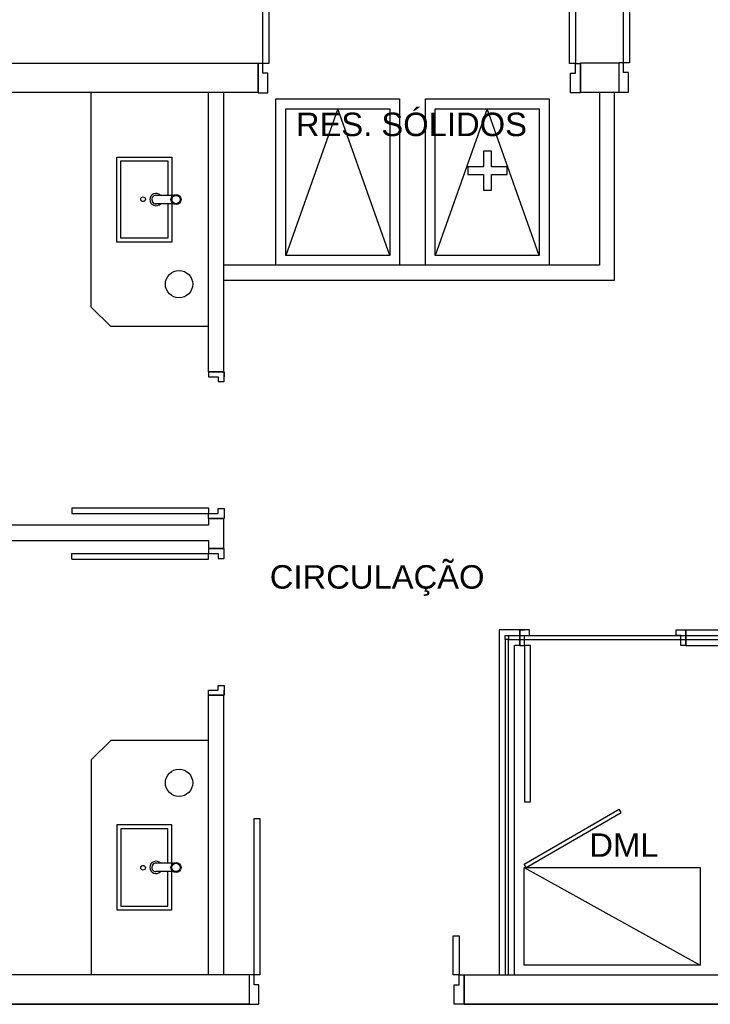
# Model space of a CAD drawing. Extents: x 40.7 to 91.7, y -250.8 to -221.5.
# Tile 6 of 15: x 60.6 to 64.2, y -236.3 to -231.3. Entities that reach past the tile are written whole.
import ezdxf
from ezdxf.enums import TextEntityAlignment as Align

# ---------------------------------------------------------------- set-up
doc = ezdxf.new("R2010")
doc.units = 0
doc.header["$MEASUREMENT"] = 0
doc.layers.get('0').update_dxf_attribs({"linetype": 'CONTINUOUS'})
doc.layers.add('A-WALL', color=2, linetype='CONTINUOUS', lineweight=13)
doc.layers.add('paredes1', color=8, linetype='CONTINUOUS')
doc.layers.add('textos1', color=4, linetype='CONTINUOUS')
doc.styles.add('Texto Cota', font='arial.ttf')

# ---------------------------------------------------------------- blocks, each defined once
blk = doc.blocks.new('PORTA 80CM')
at = {"layer": 'paredes1'}
for p, q in [((0.825, 0.95), (0.795, 0.95)), ((0.795, 0.95), (0.795, 0.15)), ((0.825, 0.15), (0.825, 0.95)), ((0, 0.15), (0, 0.07)), ((0, 0.15), (0.025, 0.15)), ((0, 0.07), (0, 0.15)), ((0.025, 0.15), (0.025, 0.1)), ((0.795, 0.15), (0.825, 0.15)), ((0.85, 0.15), (0.825, 0.15)), ((0.825, 0.15), (0.825, 0.1)), ((0.85, 0.15), (0.85, 0.07)), ((0.85, 0.07), (0.85, 0.15)), ((0.05, 0.07), (0, 0.07)), ((0.025, 0.1), (0.05, 0.1)), ((0.05, 0.1), (0.05, 0.07)), ((0.825, 0.1), (0.8, 0.1)), ((0.8, 0.1), (0.8, 0.07)), ((0.8, 0.07), (0.85, 0.07)), ((0.85, 0.07), (0.825, 0.07))]:
    blk.add_line(p, q, dxfattribs=at)
blk = doc.blocks.new('PORTA 70')
at = {"layer": 'paredes1'}
for p, q in [((-1872130.3391, 2848831.0757), (-1872130.2591, 2848831.0757)), ((-1872130.3391, 2848831.0757), (-1872130.3391, 2848831.0507)), ((-1872130.2591, 2848831.0757), (-1872130.3391, 2848831.0757)), ((-1872130.2591, 2848831.0257), (-1872130.2591, 2848831.0757)), ((-1872131.0391, 2848831.0207), (-1872131.0391, 2848831.0507)), ((-1872131.0391, 2848831.0507), (-1872130.3391, 2848831.0507)), ((-1872131.0391, 2848831.0207), (-1872130.3391, 2848831.0207)), ((-1872130.3391, 2848831.0507), (-1872130.2891, 2848831.0507)), ((-1872130.3391, 2848831.0207), (-1872130.3391, 2848831.0507)), ((-1872130.2891, 2848831.0507), (-1872130.2891, 2848831.0257)), ((-1872130.2891, 2848831.0257), (-1872130.2591, 2848831.0257)), ((-1872130.2891, 2848830.3507), (-1872130.2891, 2848830.3757)), ((-1872130.2891, 2848830.3757), (-1872130.2591, 2848830.3757)), ((-1872130.2891, 2848830.3757), (-1872130.2591, 2848830.3757)), ((-1872130.2591, 2848830.3757), (-1872130.2591, 2848830.3257)), ((-1872130.3391, 2848830.3257), (-1872130.3391, 2848830.3507)), ((-1872130.3391, 2848830.3507), (-1872130.2891, 2848830.3507)), ((-1872130.3391, 2848830.3257), (-1872130.2591, 2848830.3257)), ((-1872130.2591, 2848830.3257), (-1872130.3391, 2848830.3257)), ((-1872130.2591, 2848830.3257), (-1872130.2591, 2848830.3507))]:
    blk.add_line(p, q, dxfattribs=at)
blk = doc.blocks.new('AREA')
at = {"style": 'Texto Cota'}
for tag, p in [('AREAS:COMODO', (0, 1.75)), ('AREAS:VALOR', (0, -1.25))]:
    blk.add_attdef(tag, text='', height=2, dxfattribs=at).set_placement(p, align=Align.MIDDLE_CENTER)

msp = doc.modelspace()

# ---------------------------------------------------------------- linework, layer by layer
at = {"layer": 'A-WALL'}
msp.add_line((63.4866, -231.6382), (63.5836, -231.6382), dxfattribs=at)
at = {"layer": 'paredes1'}
for p, q in [((61.8366, -231.4925), (57.3132, -231.4925)), ((61.8366, -231.6382), (61.8366, -231.4925)), ((63.4866, -231.4882), (63.6827, -231.4882)), ((63.4866, -231.6382), (63.4866, -231.4882)), ((63.6827, -231.4882), (63.6827, -231.6382)), ((57.4588, -231.6382), (61.8366, -231.6382)), ((60.9833, -232.7382), (60.9833, -231.6382)), ((61.5833, -233.069), (61.5833, -231.6382)), ((61.661, -233.069), (61.661, -231.6382)), ((63.4866, -231.6382), (63.6827, -231.6382)), ((63.5836, -231.6382), (63.5836, -232.5235)), ((63.6613, -232.6012), (63.6613, -231.6382)), ((61.293, -232.1879), (61.293, -232.1885)), ((61.3144, -232.1668), (61.3144, -232.1667)), ((61.4022, -232.1667), (61.3144, -232.1667)), ((61.4172, -232.1667), (61.4163, -232.1667)), ((61.4023, -232.2095), (61.3121, -232.2095)), ((63.5836, -232.5235), (61.661, -232.5235)), ((61.661, -232.6012), (63.6613, -232.6012)), ((60.9833, -232.7382), (61.0833, -232.8382)), ((61.5833, -232.8382), (61.0833, -232.8382)), ((61.661, -233.069), (61.5833, -233.069)), ((61.5833, -233.8536), (60.189, -233.8536)), ((61.5833, -233.819), (61.5833, -233.8536)), ((61.5833, -233.819), (61.661, -233.819)), ((61.661, -233.9732), (61.661, -233.819)), ((60.189, -233.9313), (61.5833, -233.9313)), ((61.5833, -233.9313), (61.5833, -233.9732)), ((61.5833, -233.9732), (61.661, -233.9732)), ((63.1761, -234.3882), (63.0713, -234.3882)), ((63.0713, -234.3882), (63.0713, -236.1541)), ((63.119, -234.4182), (64.8042, -234.4182)), ((63.1761, -234.3882), (63.1761, -234.4682)), ((64.0261, -234.3882), (64.0261, -234.4682)), ((64.0261, -234.3882), (64.8042, -234.3882)), ((63.1013, -234.4382), (63.1013, -236.1541)), ((63.119, -236.1541), (63.119, -234.4382)), ((63.119, -234.4382), (64.8042, -234.4382)), ((63.1761, -234.4682), (63.149, -234.4682)), ((63.149, -236.1541), (63.149, -234.4682)), ((64.0261, -234.4682), (64.8042, -234.4682)), ((61.661, -234.7232), (61.5833, -234.7232)), ((61.5833, -236.1541), (61.5833, -234.7232)), ((61.661, -236.1541), (61.661, -234.7232)), ((60.9833, -235.0541), (61.0833, -234.9541)), ((61.5833, -234.9541), (61.0833, -234.9541)), ((60.9833, -235.0541), (60.9833, -236.1541)), ((61.293, -235.6044), (61.293, -235.6037)), ((61.4023, -235.5828), (61.3121, -235.5828)), ((61.3144, -235.6254), (61.3144, -235.6256)), ((61.4022, -235.6256), (61.3144, -235.6256)), ((61.4172, -235.6256), (61.4163, -235.6256)), ((61.7911, -236.1541), (57.7088, -236.1541)), ((61.7911, -236.1541), (61.7911, -236.3041)), ((62.8911, -236.1541), (67.2474, -236.1541)), ((62.8911, -236.3041), (62.8911, -236.1541)), ((61.7911, -236.3041), (59.8691, -236.3041)), ((59.8691, -236.3041), (61.7911, -236.3041)), ((67.3974, -236.3041), (62.8911, -236.3041)), ((62.8911, -236.3041), (67.3974, -236.3041))]:
    msp.add_line(p, q, dxfattribs=at)
for points in [[(61.8616, -231.4925), (61.8616, -230.6925), (61.8916, -230.6925), (61.8916, -231.4925)], [(63.4316, -231.4925), (63.4316, -230.6925), (63.4616, -230.6925), (63.4616, -231.4925)], [(63.7077, -230.6882), (63.7377, -230.6882), (63.7377, -231.4882), (63.7077, -231.4882)], [(61.8866, -231.5425), (61.8616, -231.5425), (61.8616, -231.4925), (61.8366, -231.4925), (61.8366, -231.6425), (61.8866, -231.6425)], [(63.4366, -231.5425), (63.4616, -231.5425), (63.4616, -231.4925), (63.4866, -231.4925), (63.4866, -231.6425), (63.4366, -231.6425)], [(63.7327, -231.5382), (63.7077, -231.5382), (63.7077, -231.4882), (63.6827, -231.4882), (63.6827, -231.6382), (63.7327, -231.6382)], [(61.1141, -231.9705), (61.3954, -231.9705), (61.3954, -232.406), (61.1141, -232.406)], [(63.119, -234.4382), (63.1013, -234.4382), (63.1013, -234.4182), (63.119, -234.4182)], [(61.8161, -235.3541), (61.8461, -235.3541), (61.8461, -236.1541), (61.8161, -236.1541)], [(61.1141, -235.8217), (61.3954, -235.8217), (61.3954, -235.3863), (61.1141, -235.3863)], [(62.8361, -235.9541), (62.8661, -235.9541), (62.8661, -236.1541), (62.8361, -236.1541)], [(61.8411, -236.2041), (61.8161, -236.2041), (61.8161, -236.1541), (61.7911, -236.1541), (61.7911, -236.3041), (61.8411, -236.3041)], [(62.8411, -236.2041), (62.8661, -236.2041), (62.8661, -236.1541), (62.8911, -236.1541), (62.8911, -236.3041), (62.8411, -236.3041)]]:
    msp.add_lwpolyline(points, close=True, dxfattribs=at)
for points in [[(62.5611, -232.5235), (61.9281, -232.5235), (61.9281, -231.6735)], [(61.9281, -231.6735), (62.5611, -231.6735)], [(62.5611, -231.6735), (62.5611, -232.5235)], [(63.3263, -232.5235), (62.6933, -232.5235), (62.6933, -231.6735)], [(62.6933, -231.6735), (63.3263, -231.6735)], [(63.3263, -231.6735), (63.3263, -232.5235)], [(62.5111, -232.4735), (62.2446, -231.7235), (61.9781, -232.4735)], [(62.5111, -232.4735), (61.9781, -232.4735), (61.9781, -231.7235)], [(61.9781, -231.7235), (62.5111, -231.7235)], [(62.5111, -231.7235), (62.5111, -232.4735)], [(63.2763, -232.4735), (63.0098, -231.7235), (62.7433, -232.4735)], [(63.2763, -232.4735), (62.7433, -232.4735), (62.7433, -231.7235)], [(62.7433, -231.7235), (63.2763, -231.7235)], [(63.2763, -231.7235), (63.2763, -232.4735)], [(62.911, -232.0604), (62.991, -232.0604), (62.991, -232.1404), (63.031, -232.1404), (63.031, -232.0604), (63.111, -232.0604), (63.111, -232.0204), (63.031, -232.0204), (63.031, -231.9404), (62.991, -231.9404), (62.991, -232.0204), (62.911, -232.0204), (62.911, -232.0604)], [(61.3754, -232.2095), (61.3754, -232.386), (61.1341, -232.386), (61.1341, -231.9905), (61.3754, -231.9905), (61.3754, -232.1667)], [(63.199, -235.5868), (63.685, -235.3063)], [(63.209, -235.6041), (63.695, -235.3235)], [(63.695, -235.3236), (63.685, -235.3063)], [(61.3754, -235.5828), (61.3754, -235.4063), (61.1341, -235.4063), (61.1341, -235.8017), (61.3754, -235.8017), (61.3754, -235.6256)], [(63.209, -235.6041), (63.199, -235.5868)], [(64.099, -236.1041), (63.199, -236.1041), (63.199, -235.6041), (64.099, -235.6041), (64.099, -236.1041)], [(63.199, -235.6041), (64.099, -236.1041)]]:
    msp.add_lwpolyline(points, dxfattribs=at)
for centre, radius in [((61.2482, -232.1863), 0.0122), ((61.4168, -232.1881), 0.0258), ((61.4168, -232.1881), 0.0214), ((61.4322, -232.6211), 0.07), ((61.4322, -235.1712), 0.07), ((61.4168, -235.6042), 0.0258), ((61.2482, -235.6059), 0.0122), ((61.4168, -235.6042), 0.0214)]:
    msp.add_circle(centre, radius, dxfattribs=at)
for centre, radius, start, end in [((61.3143, -232.1882), 0.0313, 43.4594, 317.1557), ((61.3143, -232.1882), 0.0214, 89.9522, 275.8898), ((61.3143, -235.604), 0.0313, 42.8443, 316.5406), ((61.3143, -235.604), 0.0214, 84.1102, 270.0478)]:
    msp.add_arc(centre, radius, start, end, dxfattribs=at)

# ---------------------------------------------------------------- block references
at = {"layer": 'paredes1', "xscale": -1, "rotation": 180}
msp.add_blockref('PORTA 70', (1872191.9224, 2848597.2567), dxfattribs=at)
at = {"layer": 'paredes1'}
msp.add_blockref('PORTA 70', (1872191.9224, -2849065.0489), dxfattribs=at)
at = {"layer": 'paredes1', "rotation": 180}
msp.add_blockref('PORTA 80CM', (64.0261, -234.3182), dxfattribs=at)
at = {"layer": 'textos1', "linetype": 'Continuous', "lineweight": -3, "xscale": 0.0599999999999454, "yscale": 0.0599999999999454, "zscale": 0.0599999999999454}
for p, values in [((62.6217, -231.9086), {'AREAS:COMODO': 'RES. SÓLIDOS'}), ((62.4463, -234.2231), {'AREAS:COMODO': 'CIRCULAÇÃO'}), ((63.7094, -235.5947), {'AREAS:COMODO': 'DML'})]:
    msp.add_blockref('AREA', p, dxfattribs=at).add_auto_attribs(values)

doc.saveas('drawing.dxf')
